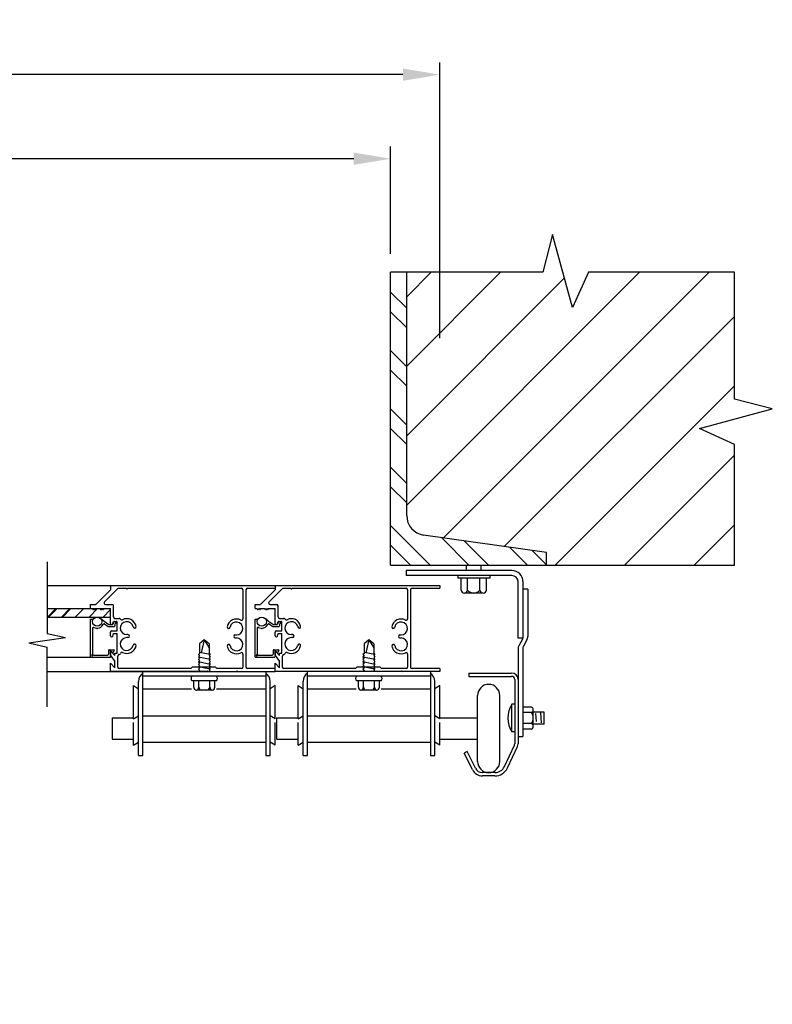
# Model space of a CAD drawing. Header units: inches. Extents: x 168.8 to 189.1, y 234.4 to 247.7.
# Tile 6 of 8: x 181.8 to 183.8, y 236.9 to 239.4. Entities that reach past the tile are written whole.
import ezdxf
from ezdxf import colors
from ezdxf.entities.mleader import LeaderData, LeaderLine
from ezdxf.math import Vec2, Vec3

# ---------------------------------------------------------------- set-up
doc = ezdxf.new("R2010")
doc.units = ezdxf.units.IN
doc.header["$LTSCALE"] = 0.25
doc.header["$MEASUREMENT"] = 0
doc.layers.add('521s', color=7, linetype='Continuous')
doc.layers.add('ANNOTATIONS', color=1, linetype='Continuous')
doc.styles.add('ARIAL', font='arial.ttf', dxfattribs={"height": 0.09375})
doc.dimstyles.new('STANDARD$0', dxfattribs={"dimtxt": 0.09375, "dimasz": 0.09375, "dimexe": 0.03125, "dimexo": 0.046875, "dimgap": 0.09, "dimtad": 0, "dimtih": 1, "dimtoh": 1, "dimdec": 4, "dimzin": 0, "dimdsep": 46, "dimtxsty": 'ARIAL', "dimcen": 0.09, "dimadec": 0, "dimazin": 0, "dimtfac": 1, "dimtdec": 4, "dimtofl": 0, "dimtmove": 0, "dimatfit": 1, "dimfxl": 1, "dimtolj": 1, "dimtzin": 0, "dimarcsym": 0})

# ---------------------------------------------------------------- blocks, each defined once
blk = doc.blocks.new('*X5')
at = {"color": 0}
for p, q in [((14.2676, 4.0465), (14.2265, 4.0875)), ((14.2676, 3.997), (14.2265, 4.038)), ((14.2676, 3.898), (14.2265, 3.939)), ((14.2676, 3.8485), (14.2265, 3.8895)), ((14.2676, 3.7495), (14.2265, 3.7905)), ((14.2676, 3.7), (14.2265, 3.741)), ((14.2676, 3.601), (14.2265, 3.6421)), ((14.2676, 3.5515), (14.2265, 3.5926)), ((14.327, 3.3931), (14.2265, 3.4936)), ((14.426, 3.3931), (14.3559, 3.4631)), ((14.2775, 3.3931), (14.2265, 3.4441)), ((14.4755, 3.3931), (14.4136, 3.455)), ((14.5745, 3.3931), (14.5289, 3.4386)), ((14.623, 3.3941), (14.5866, 3.4305))]:
    blk.add_line(p, q, dxfattribs=at)
blk = doc.blocks.new('*D7')
at = {"layer": 'ANNOTATIONS', "color": 0, "lineweight": -2, "transparency": 16777216}
for p, q in [((178.9984, 238.7912), (178.9984, 239.0646)), ((182.7797, 238.7912), (182.7797, 239.0646)), ((179.0922, 239.0333), (180.2737, 239.0333)), ((182.6859, 239.0333), (181.5044, 239.0333))]:
    blk.add_line(p, q, dxfattribs=at)
at = {"layer": 'ANNOTATIONS', "color": 0, "transparency": 16777216}
for points in [[(179.0922, 239.0489), (179.0922, 239.0177), (178.9984, 239.0333)], [(182.6859, 239.0489), (182.6859, 239.0177), (182.7797, 239.0333)]]:
    blk.add_solid(points, dxfattribs=at)
at = {"layer": 'defpoints', "color": 0, "transparency": 16777216}
for p in [(182.7797, 239.0333), (178.9984, 238.7443), (182.7797, 238.7443)]:
    blk.add_point(p, dxfattribs=at)
at = {"layer": 'ANNOTATIONS', "color": 0, "transparency": 16777216, "insert": (180.8891, 239.0333), "char_height": 0.09375, "attachment_point": 5, "style": 'ARIAL'}
blk.add_mtext('\\A1;FINISH OPENING', dxfattribs=at)
blk = doc.blocks.new('*D8')
at = {"layer": 'ANNOTATIONS', "color": 0, "lineweight": -2, "transparency": 16777216}
for p, q in [((178.8734, 238.5763), (178.8734, 239.2785)), ((182.9047, 238.5763), (182.9047, 239.2785)), ((178.9672, 239.2472), (180.3802, 239.2472)), ((182.8109, 239.2472), (181.398, 239.2472))]:
    blk.add_line(p, q, dxfattribs=at)
at = {"layer": 'ANNOTATIONS', "color": 0, "transparency": 16777216}
for points in [[(178.9672, 239.2629), (178.9672, 239.2316), (178.8734, 239.2472)], [(182.8109, 239.2629), (182.8109, 239.2316), (182.9047, 239.2472)]]:
    blk.add_solid(points, dxfattribs=at)
at = {"layer": 'defpoints', "color": 0, "transparency": 16777216}
for p in [(178.8734, 239.2472), (178.8734, 238.5294), (182.9047, 238.5294)]:
    blk.add_point(p, dxfattribs=at)
at = {"layer": 'ANNOTATIONS', "color": 0, "transparency": 16777216, "insert": (180.8891, 239.2472), "char_height": 0.09375, "attachment_point": 5, "style": 'ARIAL'}
blk.add_mtext('\\A1;DOOR WIDTH', dxfattribs=at)

msp = doc.modelspace()

# ---------------------------------------------------------------- hatches: boundary and pattern name
at = {"layer": '521s'}
h = msp.add_hatch(dxfattribs=at)
h.set_pattern_fill('ANSI31', color=256)
h.paths.add_polyline_path([(178.95742, 238.74431), (178.62694, 238.74431), (178.58607, 238.6551), (178.53579, 238.84052), (178.51093, 238.74431), (178.12343, 238.74431), (178.12343, 238.42175), (178.21964, 238.39689), (178.03423, 238.34661), (178.12343, 238.30574), (178.12343, 237.99919), (178.60195, 237.99919), (178.60195, 238.03143), (178.91443, 238.0757, 0.3735748), (178.95742, 238.1252)])
h.paths.add_polyline_path([(183.75089, 238.39689), (183.65468, 238.42175), (183.65468, 238.74431), (183.28319, 238.74431), (183.24232, 238.6551), (183.19204, 238.84052), (183.16718, 238.74431), (182.8207, 238.74431), (182.8207, 238.1252, 0.3735748), (182.86369, 238.0757), (183.17617, 238.03143), (183.17617, 237.99919), (183.65468, 237.99919), (183.65468, 238.30574), (183.56548, 238.34661)])

# ---------------------------------------------------------------- linework, layer by layer
at = {"layer": '521s', "color": 7}
for p, q in [((183.19204, 238.84052), (183.16718, 238.74431)), ((183.24232, 238.6551), (183.19204, 238.84052)), ((182.77968, 237.99919), (182.77968, 238.74431)), ((183.16718, 238.74431), (182.77968, 238.74431)), ((182.8207, 238.1252), (182.8207, 238.74431)), ((183.28319, 238.74431), (183.24232, 238.6551)), ((183.65468, 238.74431), (183.28319, 238.74431)), ((183.65468, 238.42175), (183.65468, 238.74431)), ((183.75089, 238.39689), (183.65468, 238.42175)), ((183.56548, 238.34661), (183.75089, 238.39689)), ((183.65468, 238.30574), (183.56548, 238.34661)), ((183.65468, 237.99919), (183.65468, 238.30574)), ((183.17617, 238.03143), (182.86369, 238.0757)), ((183.17617, 237.99919), (183.17617, 238.03143)), ((181.90589, 238.00778), (181.90589, 237.82538)), ((182.77968, 237.99919), (183.65468, 237.99919)), ((183.08831, 237.98515), (182.81943, 237.98515)), ((182.81943, 237.98515), (182.81943, 237.97278)), ((182.97256, 237.98515), (182.97256, 237.99919)), ((183.01006, 237.98515), (183.01006, 237.99919)), ((183.08831, 237.97278), (182.81943, 237.97278)), ((182.95037, 237.97278), (182.95037, 237.96615)), ((183.03224, 237.96615), (182.95037, 237.96615)), ((182.95912, 237.93553), (182.95912, 237.96615)), ((182.97568, 237.93553), (182.97568, 237.96615)), ((183.00693, 237.93553), (183.00693, 237.96615)), ((183.02349, 237.93553), (183.02349, 237.96615)), ((183.03224, 237.97278), (183.03224, 237.96615)), ((183.10393, 237.81328), (183.10393, 237.95715)), ((183.11631, 237.95715), (183.11631, 237.81406)), ((181.90589, 237.94778), (182.48588, 237.94778)), ((182.06709, 237.93616), (182.03131, 237.90038)), ((182.08514, 237.93919), (182.05164, 237.90569)), ((182.06709, 237.94779), (182.90468, 237.94779)), ((182.06709, 237.94779), (182.06709, 237.93616)), ((182.08779, 237.94029), (182.10659, 237.94029)), ((182.10659, 237.94029), (182.10847, 237.93841)), ((182.10847, 237.93841), (182.11034, 237.94029)), ((182.11034, 237.94029), (182.40037, 237.94029)), ((182.40412, 237.93654), (182.40412, 237.86261)), ((182.41163, 237.93654), (182.41163, 237.73964)), ((182.41538, 237.94029), (182.48588, 237.94029)), ((182.48588, 237.93616), (182.4501, 237.90038)), ((182.50394, 237.93919), (182.47044, 237.90569)), ((182.48588, 237.94779), (182.48588, 237.93616)), ((182.50659, 237.94029), (182.52539, 237.94029)), ((182.52539, 237.94029), (182.52726, 237.93841)), ((182.52726, 237.93841), (182.52914, 237.94029)), ((182.52914, 237.94029), (182.81917, 237.94029)), ((182.82292, 237.93654), (182.82292, 237.86261)), ((182.83042, 237.93654), (182.83042, 237.73964)), ((182.83417, 237.94029), (182.90468, 237.94029)), ((182.90468, 237.94779), (182.90468, 237.94029)), ((183.12868, 237.93809), (183.11631, 237.93809)), ((183.12868, 237.93809), (183.12868, 237.81723)), ((183.01521, 237.92803), (182.9674, 237.92803)), ((181.90589, 237.88866), (182.06709, 237.88866)), ((181.90661, 237.86716), (181.92811, 237.88866)), ((181.90949, 237.86716), (181.93099, 237.88866)), ((181.94197, 237.86716), (181.96347, 237.88866)), ((181.94485, 237.86716), (181.96635, 237.88866)), ((181.97732, 237.86716), (181.99882, 237.88866)), ((182.01268, 237.86716), (182.03418, 237.88866)), ((182.01633, 237.88866), (182.01633, 237.89928)), ((182.01633, 237.89928), (182.02865, 237.89928)), ((182.02139, 237.88866), (182.02239, 237.88652)), ((182.02452, 237.88866), (182.02352, 237.88652)), ((182.02452, 237.88866), (182.02552, 237.88652)), ((182.02764, 237.88866), (182.02665, 237.88652)), ((182.02764, 237.88866), (182.02864, 237.88652)), ((182.03077, 237.88866), (182.02977, 237.88652)), ((182.0409, 237.88866), (182.04189, 237.88652)), ((182.04402, 237.88866), (182.04303, 237.88652)), ((182.04402, 237.88866), (182.04502, 237.88652)), ((182.04715, 237.88866), (182.04615, 237.88652)), ((182.04715, 237.88866), (182.04814, 237.88652)), ((182.04803, 237.86716), (182.06709, 237.88621)), ((182.05027, 237.88866), (182.04928, 237.88652)), ((182.05429, 237.89928), (182.07084, 237.89928)), ((182.06709, 237.85069), (182.06709, 237.88866)), ((182.07459, 237.8674), (182.07459, 237.89553)), ((182.43513, 237.88866), (182.43513, 237.89928)), ((182.43513, 237.89928), (182.44745, 237.89928)), ((182.43513, 237.88866), (182.44019, 237.88866)), ((182.44019, 237.88866), (182.44119, 237.88652)), ((182.44332, 237.88866), (182.44232, 237.88652)), ((182.44332, 237.88866), (182.44431, 237.88652)), ((182.44644, 237.88866), (182.44545, 237.88652)), ((182.44644, 237.88866), (182.44744, 237.88652)), ((182.44957, 237.88866), (182.44857, 237.88652)), ((182.44957, 237.88866), (182.45969, 237.88866)), ((182.45969, 237.88866), (182.46069, 237.88652)), ((182.46282, 237.88866), (182.46182, 237.88652)), ((182.46282, 237.88866), (182.46382, 237.88652)), ((182.46594, 237.88866), (182.46495, 237.88652)), ((182.46594, 237.88866), (182.46694, 237.88652)), ((182.46907, 237.88866), (182.46807, 237.88652)), ((182.46907, 237.88866), (182.48588, 237.88866)), ((182.47309, 237.89928), (182.48963, 237.89928)), ((182.48588, 237.85069), (182.48588, 237.88866)), ((182.49339, 237.8674), (182.49339, 237.89553)), ((181.90589, 237.86716), (182.06709, 237.86716)), ((182.01633, 237.76541), (182.01633, 237.86153)), ((182.01633, 237.86153), (182.02103, 237.86153)), ((182.04602, 237.86117), (182.05063, 237.85655)), ((182.05063, 237.85655), (182.0628, 237.84803)), ((182.07294, 237.85), (182.07459, 237.85615)), ((182.07496, 237.8543), (182.07328, 237.84803)), ((182.07459, 237.85615), (182.08434, 237.85615)), ((182.07737, 237.85616), (182.08158, 237.85616)), ((182.07834, 237.86365), (182.089, 237.86365)), ((182.08434, 237.8324), (182.08434, 237.85615)), ((182.43513, 237.76541), (182.43513, 237.86153)), ((182.43513, 237.86153), (182.43983, 237.86153)), ((182.46481, 237.86117), (182.46943, 237.85655)), ((182.46943, 237.85655), (182.48159, 237.84803)), ((182.49174, 237.85), (182.49339, 237.85615)), ((182.49376, 237.8543), (182.49208, 237.84803)), ((182.49339, 237.85615), (182.50314, 237.85615)), ((182.49617, 237.85616), (182.50038, 237.85616)), ((182.49714, 237.86365), (182.5078, 237.86365)), ((182.50314, 237.8324), (182.50314, 237.85615)), ((182.02133, 237.83852), (182.02133, 237.77291)), ((182.05203, 237.84947), (182.06122, 237.84303)), ((182.06122, 237.84303), (182.07712, 237.84303)), ((182.0628, 237.84803), (182.07328, 237.84803)), ((182.06975, 237.84803), (182.07037, 237.84803)), ((182.07084, 237.8324), (182.08434, 237.8324)), ((182.07929, 237.85116), (182.07712, 237.84303)), ((182.08158, 237.85116), (182.07929, 237.85116)), ((182.44013, 237.83852), (182.44013, 237.77291)), ((182.47083, 237.84947), (182.48002, 237.84303)), ((182.48002, 237.84303), (182.49591, 237.84303)), ((182.48159, 237.84803), (182.49208, 237.84803)), ((182.48855, 237.84803), (182.48916, 237.84803)), ((182.48963, 237.8324), (182.50314, 237.8324)), ((182.49809, 237.85116), (182.49591, 237.84303)), ((182.50038, 237.85116), (182.49809, 237.85116)), ((181.8596, 237.80159), (181.95217, 237.81468)), ((181.90589, 237.82538), (181.95217, 237.81468)), ((182.06709, 237.81944), (182.06709, 237.82865)), ((182.06975, 237.81677), (182.07037, 237.81677)), ((182.07294, 237.81875), (182.07459, 237.8249)), ((182.07459, 237.8249), (182.08434, 237.8249)), ((182.08434, 237.77514), (182.08434, 237.8249)), ((182.11151, 237.8224), (182.10847, 237.8224)), ((182.11151, 237.8149), (182.10847, 237.8149)), ((182.30576, 237.80928), (182.29357, 237.79928)), ((182.30576, 237.80928), (182.29768, 237.77644)), ((182.30576, 237.80928), (182.31795, 237.78853)), ((182.31795, 237.79928), (182.30576, 237.80928)), ((182.38445, 237.82152), (182.3875, 237.82152)), ((182.38445, 237.81402), (182.3875, 237.81402)), ((182.48588, 237.81944), (182.48588, 237.82865)), ((182.48855, 237.81677), (182.48916, 237.81677)), ((182.49174, 237.81875), (182.49339, 237.8249)), ((182.49339, 237.8249), (182.50314, 237.8249)), ((182.50314, 237.77514), (182.50314, 237.8249)), ((182.53031, 237.8224), (182.52726, 237.8224)), ((182.53031, 237.8149), (182.52726, 237.8149)), ((182.72456, 237.80928), (182.71237, 237.79928)), ((182.72456, 237.80928), (182.71648, 237.77644)), ((182.72456, 237.80928), (182.73674, 237.78853)), ((182.73674, 237.79928), (182.72456, 237.80928)), ((182.80325, 237.82152), (182.8063, 237.82152)), ((182.80325, 237.81402), (182.8063, 237.81402)), ((183.11631, 237.81328), (183.10393, 237.81328)), ((183.11584, 237.81225), (183.10593, 237.79422)), ((183.12669, 237.80946), (183.11677, 237.79144)), ((181.8596, 237.80159), (181.90589, 237.79089)), ((181.90589, 237.63867), (181.90589, 237.79089)), ((182.06208, 237.78153), (182.06208, 237.77291)), ((182.06458, 237.78403), (182.07533, 237.78403)), ((182.06708, 237.78078), (182.06708, 237.76666)), ((182.07834, 237.76952), (182.06709, 237.78077)), ((182.06709, 237.76902), (182.06709, 237.78077)), ((182.06833, 237.77903), (182.06936, 237.77903)), ((182.07641, 237.78216), (182.07288, 237.77603)), ((182.29357, 237.79928), (182.29357, 237.77416)), ((182.31795, 237.79928), (182.31795, 237.77539)), ((182.48088, 237.78153), (182.48088, 237.77291)), ((182.48338, 237.78403), (182.49413, 237.78403)), ((182.48588, 237.78078), (182.48588, 237.76666)), ((182.49714, 237.76952), (182.48588, 237.78077)), ((182.48588, 237.76902), (182.48588, 237.78077)), ((182.48713, 237.77903), (182.48816, 237.77903)), ((182.49521, 237.78216), (182.49167, 237.77603)), ((182.71237, 237.79928), (182.71237, 237.77416)), ((182.73674, 237.79928), (182.73674, 237.77539)), ((183.10393, 237.78645), (183.10393, 237.54457)), ((183.11631, 237.78963), (183.11631, 237.56309)), ((181.90589, 237.76541), (182.06709, 237.76541)), ((182.02383, 237.77041), (182.05958, 237.77041)), ((182.06709, 237.76902), (182.07834, 237.75389)), ((182.07024, 237.77867), (182.07288, 237.77603)), ((182.07834, 237.77514), (182.08434, 237.77514)), ((182.07834, 237.76952), (182.07834, 237.77514)), ((182.07834, 237.73826), (182.07834, 237.75389)), ((182.08584, 237.73964), (182.08584, 237.76767)), ((182.29357, 237.77416), (182.29057, 237.77165)), ((182.29057, 237.77165), (182.29357, 237.76791)), ((182.29357, 237.76791), (182.29057, 237.7654)), ((182.32095, 237.75915), (182.29057, 237.7654)), ((182.29057, 237.7654), (182.29357, 237.76166)), ((182.29357, 237.76166), (182.29057, 237.75915)), ((182.29057, 237.75915), (182.29357, 237.75541)), ((182.29357, 237.75541), (182.29057, 237.7529)), ((182.32095, 237.77165), (182.29357, 237.77728)), ((182.31795, 237.77539), (182.32095, 237.77165)), ((182.32095, 237.77165), (182.31795, 237.76914)), ((182.31795, 237.76914), (182.32095, 237.7654)), ((182.32095, 237.7654), (182.31795, 237.76289)), ((182.31795, 237.76289), (182.32095, 237.75915)), ((182.32095, 237.75915), (182.31795, 237.75664)), ((182.31795, 237.75664), (182.32095, 237.7529)), ((182.40412, 237.77294), (182.40412, 237.73964)), ((182.43513, 237.76541), (182.48463, 237.76541)), ((182.44263, 237.77041), (182.47838, 237.77041)), ((182.48588, 237.76902), (182.49714, 237.75389)), ((182.48904, 237.77867), (182.49167, 237.77603)), ((182.49714, 237.77514), (182.50314, 237.77514)), ((182.49714, 237.76952), (182.49714, 237.77514)), ((182.49714, 237.73826), (182.49714, 237.75389)), ((182.50464, 237.73964), (182.50464, 237.76767)), ((182.71237, 237.77416), (182.70937, 237.77165)), ((182.70937, 237.77165), (182.71237, 237.76791)), ((182.71237, 237.76791), (182.70937, 237.7654)), ((182.73974, 237.75915), (182.70937, 237.7654)), ((182.70937, 237.7654), (182.71237, 237.76166)), ((182.71237, 237.76166), (182.70937, 237.75915)), ((182.70937, 237.75915), (182.71237, 237.75541)), ((182.71237, 237.75541), (182.70937, 237.7529)), ((182.73974, 237.77165), (182.71237, 237.77728)), ((182.73674, 237.77539), (182.73974, 237.77165)), ((182.73974, 237.77165), (182.73674, 237.76914)), ((182.73674, 237.76914), (182.73974, 237.7654)), ((182.73974, 237.7654), (182.73674, 237.76289)), ((182.73674, 237.76289), (182.73974, 237.75915)), ((182.73974, 237.75915), (182.73674, 237.75664)), ((182.73674, 237.75664), (182.73974, 237.7529)), ((182.82292, 237.77294), (182.82292, 237.73964)), ((182.06709, 237.72839), (182.06709, 237.74952)), ((182.06709, 237.74952), (182.07834, 237.73826)), ((182.27148, 237.73589), (182.08959, 237.73589)), ((182.27524, 237.73964), (182.27148, 237.73589)), ((182.33399, 237.73964), (182.27524, 237.73964)), ((182.32095, 237.74665), (182.29057, 237.7529)), ((182.29057, 237.7529), (182.29357, 237.74916)), ((182.29357, 237.74916), (182.29057, 237.74665)), ((182.29057, 237.74665), (182.29357, 237.74291)), ((182.29357, 237.74291), (182.29057, 237.7404)), ((182.32095, 237.73415), (182.29057, 237.7404)), ((182.29057, 237.7404), (182.29357, 237.73666)), ((182.29357, 237.73666), (182.29057, 237.73415)), ((182.29057, 237.73415), (182.29357, 237.73041)), ((182.29357, 237.73041), (182.29118, 237.72841)), ((182.31213, 237.72841), (182.31401, 237.73028)), ((182.31401, 237.73028), (182.31588, 237.72841)), ((182.32095, 237.7529), (182.31795, 237.75039)), ((182.31795, 237.75039), (182.32095, 237.74665)), ((182.32095, 237.74665), (182.31795, 237.74414)), ((182.31795, 237.74414), (182.32095, 237.7404)), ((182.32095, 237.7404), (182.31795, 237.73789)), ((182.31795, 237.73789), (182.32095, 237.73415)), ((182.32095, 237.73415), (182.31795, 237.73164)), ((182.31795, 237.73164), (182.32054, 237.72841)), ((182.33399, 237.73964), (182.33774, 237.73589)), ((182.40037, 237.73589), (182.33774, 237.73589)), ((182.38717, 237.72839), (182.38904, 237.73026)), ((182.38904, 237.73026), (182.39092, 237.72839)), ((182.48588, 237.73589), (182.41538, 237.73589)), ((182.48588, 237.72839), (182.48588, 237.74952)), ((182.48588, 237.74952), (182.49714, 237.73826)), ((182.69028, 237.73589), (182.50839, 237.73589)), ((182.69403, 237.73964), (182.69028, 237.73589)), ((182.75279, 237.73964), (182.69403, 237.73964)), ((182.73974, 237.74665), (182.70937, 237.7529)), ((182.70937, 237.7529), (182.71237, 237.74916)), ((182.71237, 237.74916), (182.70937, 237.74665)), ((182.70937, 237.74665), (182.71237, 237.74291)), ((182.71237, 237.74291), (182.70937, 237.7404)), ((182.73974, 237.73415), (182.70937, 237.7404)), ((182.70937, 237.7404), (182.71237, 237.73666)), ((182.71237, 237.73666), (182.70937, 237.73415)), ((182.70937, 237.73415), (182.71237, 237.73041)), ((182.71237, 237.73041), (182.70997, 237.72841)), ((182.73093, 237.72841), (182.73281, 237.73028)), ((182.73281, 237.73028), (182.73468, 237.72841)), ((182.73974, 237.7529), (182.73674, 237.75039)), ((182.73674, 237.75039), (182.73974, 237.74665)), ((182.73974, 237.74665), (182.73674, 237.74414)), ((182.73674, 237.74414), (182.73974, 237.7404)), ((182.73974, 237.7404), (182.73674, 237.73789)), ((182.73674, 237.73789), (182.73974, 237.73415)), ((182.73974, 237.73415), (182.73674, 237.73164)), ((182.73674, 237.73164), (182.73934, 237.72841)), ((182.75279, 237.73964), (182.75654, 237.73589)), ((182.81917, 237.73589), (182.75654, 237.73589)), ((182.80597, 237.72839), (182.80784, 237.73026)), ((182.80784, 237.73026), (182.80972, 237.72839)), ((182.90468, 237.73589), (182.83417, 237.73589)), ((182.90468, 237.73589), (182.90468, 237.72839)), ((181.90589, 237.72841), (182.48588, 237.72841)), ((182.31211, 237.72839), (182.06709, 237.72839)), ((182.14951, 237.51472), (182.14951, 237.72841)), ((182.46201, 237.71703), (182.14951, 237.71703)), ((182.33666, 237.70459), (182.27485, 237.70459)), ((182.27888, 237.68866), (182.27888, 237.70459)), ((182.2917, 237.68866), (182.2917, 237.70459)), ((182.31982, 237.68866), (182.31982, 237.70459)), ((182.33263, 237.68866), (182.33263, 237.70459)), ((182.46201, 237.72841), (182.46201, 237.51472)), ((182.73091, 237.72839), (182.48588, 237.72839)), ((182.56831, 237.51472), (182.56831, 237.72841)), ((182.88081, 237.71703), (182.56831, 237.71703)), ((182.75546, 237.70459), (182.69365, 237.70459)), ((182.69768, 237.68866), (182.69768, 237.70459)), ((182.71049, 237.68866), (182.71049, 237.70459)), ((182.90468, 237.72839), (182.73466, 237.72839)), ((182.73862, 237.68866), (182.73862, 237.70459)), ((182.75143, 237.68866), (182.75143, 237.70459)), ((182.88081, 237.72841), (182.88081, 237.51472)), ((182.97893, 237.72459), (183.08768, 237.72459)), ((182.97893, 237.72459), (182.97893, 237.71609)), ((182.97893, 237.71609), (183.08768, 237.71609)), ((183.09543, 237.70834), (183.09543, 237.54457)), ((182.12563, 237.60772), (182.12563, 237.69284)), ((182.12563, 237.69284), (182.13813, 237.68466)), ((182.13813, 237.51472), (182.13813, 237.70341)), ((182.1495, 237.68465), (182.27326, 237.68465)), ((182.32513, 237.68116), (182.28638, 237.68116)), ((182.33688, 237.68466), (182.46201, 237.68466)), ((182.47338, 237.51472), (182.47338, 237.70341)), ((182.48588, 237.69284), (182.47338, 237.68466)), ((182.48588, 237.60772), (182.48588, 237.69284)), ((182.54443, 237.60772), (182.54443, 237.69284)), ((182.54443, 237.69284), (182.55693, 237.68466)), ((182.55693, 237.51472), (182.55693, 237.70341)), ((182.56831, 237.68466), (182.69207, 237.68466)), ((182.74393, 237.68116), (182.70518, 237.68116)), ((182.75568, 237.68466), (182.88081, 237.68466)), ((182.89218, 237.51472), (182.89218, 237.70341)), ((182.90468, 237.69284), (182.89218, 237.68466)), ((182.90468, 237.60772), (182.90468, 237.69284)), ((183.00078, 237.49984), (183.00078, 237.66722)), ((183.05778, 237.49984), (183.05778, 237.66722)), ((183.08823, 237.57472), (183.08823, 237.64522)), ((183.09543, 237.64522), (183.08823, 237.64522)), ((183.13831, 237.63812), (183.11631, 237.63812)), ((183.14271, 237.58889), (183.14271, 237.63104)), ((182.07099, 237.61088), (182.07099, 237.55619)), ((182.07099, 237.61088), (182.12563, 237.61088)), ((182.12563, 237.60772), (182.13813, 237.61591)), ((182.14951, 237.61591), (182.46201, 237.61591)), ((182.48588, 237.60772), (182.47338, 237.61591)), ((182.48979, 237.61088), (182.48979, 237.55619)), ((182.48979, 237.61088), (182.54443, 237.61088)), ((182.54443, 237.60772), (182.55693, 237.61591)), ((182.56831, 237.61591), (182.88081, 237.61591)), ((182.90468, 237.60772), (182.89218, 237.61591)), ((182.90468, 237.61088), (183.00078, 237.61088)), ((183.13831, 237.62397), (183.11631, 237.62397)), ((183.17043, 237.62532), (183.14271, 237.62532)), ((183.1509, 237.60103), (183.14909, 237.62161)), ((183.1638, 237.5982), (183.1616, 237.62335)), ((183.17043, 237.59462), (183.17043, 237.62532)), ((182.12563, 237.54097), (182.12563, 237.59844)), ((182.48588, 237.54097), (182.48588, 237.59844)), ((182.54443, 237.54097), (182.54443, 237.59844)), ((182.90468, 237.54097), (182.90468, 237.59844)), ((183.13831, 237.59597), (183.11631, 237.59597)), ((183.13831, 237.58182), (183.11631, 237.58182)), ((183.17043, 237.59462), (183.14271, 237.59462)), ((182.07099, 237.55619), (182.12563, 237.55619)), ((182.48979, 237.55619), (182.54443, 237.55619)), ((182.90468, 237.55619), (183.00078, 237.55619)), ((183.09543, 237.57472), (183.08823, 237.57472)), ((183.10393, 237.56309), (183.11631, 237.56309)), ((182.12563, 237.54097), (182.13813, 237.54916)), ((182.14951, 237.54916), (182.46201, 237.54916)), ((182.48588, 237.54097), (182.47338, 237.54916)), ((182.54443, 237.54097), (182.55693, 237.54916)), ((182.56831, 237.54916), (182.88081, 237.54916)), ((182.90468, 237.54097), (182.89218, 237.54916)), ((183.06926, 237.48672), (183.09471, 237.5413)), ((183.07696, 237.48312), (183.10241, 237.5377)), ((182.13813, 237.51472), (182.14951, 237.51472)), ((182.46201, 237.51472), (182.47338, 237.51472)), ((182.55693, 237.51472), (182.56831, 237.51472)), ((182.88081, 237.51472), (182.89218, 237.51472)), ((182.97482, 237.52472), (182.96718, 237.52099)), ((182.9877, 237.47892), (182.96718, 237.52099)), ((182.99534, 237.48265), (182.97482, 237.52472)), ((183.04512, 237.47134), (183.01343, 237.47134)), ((183.04512, 237.46284), (183.01343, 237.46284))]:
    msp.add_line(p, q, dxfattribs=at)
for centre in [(182.03308, 237.85541), (182.45188, 237.85541)]:
    msp.add_circle(centre, 0.01175, dxfattribs=at)
for centre, radius, start, end in [((182.8707, 238.1252), 0.05, 180, 261.93769), ((183.08831, 237.95715), 0.028, 0, 90), ((183.08831, 237.95715), 0.01562, 0, 90), ((182.08779, 237.93654), 0.00375, 90, 135), ((182.40037, 237.93654), 0.00375, 0, 90), ((182.41538, 237.93654), 0.00375, 90, 180), ((182.50659, 237.93654), 0.00375, 90, 135), ((182.81917, 237.93654), 0.00375, 0, 90), ((182.83417, 237.93654), 0.00375, 90, 180), ((182.9674, 237.93635), 0.00832, 185.66822, 354.33178), ((182.99131, 237.94805), 0.02003, 218.71799, 321.28201), ((183.01521, 237.93635), 0.00832, 185.66822, 354.33178), ((182.05429, 237.90303), 0.00375, 135, 270), ((182.47309, 237.90303), 0.00375, 135, 270), ((182.02296, 237.88678), 0.000625, 204.96835, 335.03165), ((182.02608, 237.88678), 0.000625, 204.96835, 335.03165), ((182.02921, 237.88678), 0.000625, 204.96835, 335.03165), ((182.02865, 237.90303), 0.00375, 270, 315), ((182.04246, 237.88678), 0.000625, 204.96835, 335.03165), ((182.04558, 237.88678), 0.000625, 204.96835, 335.03165), ((182.04871, 237.88678), 0.000625, 204.96835, 335.03165), ((182.07084, 237.89553), 0.00375, 0, 90), ((182.44175, 237.88678), 0.000625, 204.96835, 335.03165), ((182.44488, 237.88678), 0.000625, 204.96835, 335.03165), ((182.448, 237.88678), 0.000625, 204.96835, 335.03165), ((182.44745, 237.90303), 0.00375, 270, 315), ((182.46126, 237.88678), 0.000625, 204.96835, 335.03165), ((182.46438, 237.88678), 0.000625, 204.96835, 335.03165), ((182.46751, 237.88678), 0.000625, 204.96835, 335.03165), ((182.48963, 237.89553), 0.00375, 0, 90), ((182.02103, 237.86028), 0.00125, 337.97569, 90), ((182.04513, 237.86028), 0.00125, 45, 201.43306), ((182.07834, 237.8674), 0.00375, 180, 270), ((182.07737, 237.85366), 0.0025, 90, 165), ((182.08158, 237.85366), 0.0025, 270, 90), ((182.089, 237.8599), 0.00375, 28.53269, 90), ((182.10847, 237.8389), 0.0165, 10.66466, 270), ((182.09559, 237.86349), 0.00375, 208.53269, 297.64319), ((182.10847, 237.8389), 0.024, 10.66466, 117.64319), ((182.3875, 237.83803), 0.024, 62.35681, 169.33534), ((182.3875, 237.83803), 0.0165, 270, 169.33534), ((182.40037, 237.86261), 0.00375, 242.35681, 0), ((182.43983, 237.86028), 0.00125, 337.97569, 90), ((182.46393, 237.86028), 0.00125, 45, 201.43306), ((182.49714, 237.8674), 0.00375, 180, 270), ((182.49617, 237.85366), 0.0025, 90, 165), ((182.50038, 237.85366), 0.0025, 270, 90), ((182.5078, 237.8599), 0.00375, 28.53269, 90), ((182.52726, 237.8389), 0.0165, 10.66466, 270), ((182.51439, 237.86349), 0.00375, 208.53269, 297.64319), ((182.52726, 237.8389), 0.024, 10.66466, 117.64319), ((182.8063, 237.83803), 0.024, 62.35681, 169.33534), ((182.8063, 237.83803), 0.0165, 270, 169.33534), ((182.81917, 237.86261), 0.00375, 242.35681, 0), ((182.02383, 237.83852), 0.0025, 61.28066, 180), ((182.03308, 237.85541), 0.01675, 241.28066, 265.7232), ((182.03308, 237.83866), 0.00125, 177.8616, 2.1384), ((182.03308, 237.85541), 0.01675, 274.2768, 335.48529), ((182.0506, 237.84742), 0.0025, 55, 155.48529), ((182.06975, 237.85069), 0.00266, 180, 270), ((182.07084, 237.82865), 0.00375, 90, 180), ((182.07037, 237.85069), 0.00266, 270, 345), ((182.12837, 237.84265), 0.00375, 190.66466, 10.66466), ((182.3676, 237.84177), 0.00375, 169.33534, 349.33534), ((182.44263, 237.83852), 0.0025, 61.28066, 180), ((182.45188, 237.85541), 0.01675, 241.28066, 265.7232), ((182.45188, 237.83866), 0.00125, 177.8616, 2.1384), ((182.45188, 237.85541), 0.01675, 274.2768, 335.48529), ((182.46939, 237.84742), 0.0025, 55, 155.48529), ((182.48855, 237.85069), 0.00266, 180, 270), ((182.48963, 237.82865), 0.00375, 90, 180), ((182.48916, 237.85069), 0.00266, 270, 345), ((182.54717, 237.84265), 0.00375, 190.66466, 10.66466), ((182.78639, 237.84177), 0.00375, 169.33534, 349.33534), ((182.06975, 237.81944), 0.00266, 180, 270), ((182.07037, 237.81944), 0.00266, 270, 345), ((182.10847, 237.7984), 0.0165, 90, 349.33534), ((182.11151, 237.81865), 0.00375, 270, 90), ((182.3875, 237.79752), 0.0165, 190.66466, 90), ((182.38445, 237.81777), 0.00375, 90, 270), ((182.48855, 237.81944), 0.00266, 180, 270), ((182.48916, 237.81944), 0.00266, 270, 345), ((182.52726, 237.7984), 0.0165, 90, 349.33534), ((182.53031, 237.81865), 0.00375, 270, 90), ((182.8063, 237.79752), 0.0165, 190.66466, 90), ((182.80325, 237.81777), 0.00375, 90, 270), ((183.11256, 237.81406), 0.00375, 331.18921, 0), ((183.11256, 237.81723), 0.01613, 331.18921, 0), ((182.06458, 237.78153), 0.0025, 90, 180), ((182.06833, 237.77778), 0.00125, 90, 180), ((182.06936, 237.77778), 0.00125, 45, 90), ((182.07533, 237.78278), 0.00125, 330, 90), ((182.10847, 237.7984), 0.024, 243.81197, 349.33534), ((182.12837, 237.79465), 0.00375, 349.33534, 169.33534), ((182.3676, 237.79377), 0.00375, 10.66466, 190.66466), ((182.3875, 237.79752), 0.024, 190.66466, 297.64319), ((182.48338, 237.78153), 0.0025, 90, 180), ((182.48713, 237.77778), 0.00125, 90, 180), ((182.48816, 237.77778), 0.00125, 45, 90), ((182.49413, 237.78278), 0.00125, 330, 90), ((182.52726, 237.7984), 0.024, 243.81197, 349.33534), ((182.54717, 237.79465), 0.00375, 349.33534, 169.33534), ((182.78639, 237.79377), 0.00375, 10.66466, 190.66466), ((182.8063, 237.79752), 0.024, 190.66466, 297.64319), ((183.12006, 237.78645), 0.01613, 151.18921, 180), ((183.12006, 237.78963), 0.00375, 151.18921, 180), ((182.02045, 237.76952), 0.00125, 113.86903, 336.13097), ((182.01883, 237.77291), 0.0025, 296.36724, 0), ((182.02383, 237.76791), 0.0025, 90, 153.63276), ((182.05958, 237.77291), 0.0025, 270, 0), ((182.06583, 237.76666), 0.00125, 270, 0), ((182.08959, 237.76767), 0.00375, 95.2595, 180), ((182.0889, 237.77514), 0.00375, 275.2595, 347.27938), ((182.09622, 237.77349), 0.00375, 63.81197, 167.27938), ((182.40037, 237.77294), 0.00375, 0, 117.64319), ((182.43924, 237.76952), 0.00125, 113.86903, 336.13097), ((182.43763, 237.77291), 0.0025, 296.36724, 0), ((182.44263, 237.76791), 0.0025, 90, 153.63276), ((182.47838, 237.77291), 0.0025, 270, 0), ((182.48463, 237.76666), 0.00125, 270, 0), ((182.50839, 237.76767), 0.00375, 95.2595, 180), ((182.5077, 237.77514), 0.00375, 275.2595, 347.27938), ((182.51502, 237.77349), 0.00375, 63.81197, 167.27938), ((182.81917, 237.77294), 0.00375, 0, 117.64319), ((182.08959, 237.73964), 0.00375, 180, 270), ((182.40037, 237.73964), 0.00375, 270, 0), ((182.41538, 237.73964), 0.00375, 180, 270), ((182.50839, 237.73964), 0.00375, 180, 270), ((182.81917, 237.73964), 0.00375, 270, 0), ((182.83417, 237.73964), 0.00375, 180, 270), ((182.16313, 237.70341), 0.025, 123.02466, 180), ((182.27988, 237.71081), 0.00799, 128.93592, 231.06408), ((182.33164, 237.71081), 0.00799, 308.93592, 51.06408), ((182.44838, 237.70341), 0.025, 0, 56.97534), ((182.58193, 237.70341), 0.025, 123.02466, 180), ((182.69868, 237.71081), 0.00799, 128.93592, 231.06408), ((182.75044, 237.71081), 0.00799, 308.93592, 51.06408), ((182.86718, 237.70341), 0.025, 0, 56.97534), ((183.08768, 237.70834), 0.01625, 0, 90), ((183.08768, 237.70834), 0.00775, 0, 90), ((182.28638, 237.68866), 0.0075, 180, 270), ((182.2842, 237.68866), 0.0075, 278.38554, 0), ((182.2992, 237.68866), 0.0075, 180, 270), ((182.31232, 237.68866), 0.0075, 270, 0), ((182.32732, 237.68866), 0.0075, 180, 261.61446), ((182.32513, 237.68866), 0.0075, 270, 0), ((182.70518, 237.68866), 0.0075, 180, 270), ((182.70299, 237.68866), 0.0075, 278.38554, 0), ((182.71799, 237.68866), 0.0075, 180, 270), ((182.73112, 237.68866), 0.0075, 270, 0), ((182.74612, 237.68866), 0.0075, 180, 261.61446), ((182.74393, 237.68866), 0.0075, 270, 0), ((183.02928, 237.66722), 0.0285, 0, 180), ((183.1434, 237.60997), 0.06547, 147.42342, 212.57658), ((183.13482, 237.63104), 0.00789, 296.24437, 63.75563), ((183.11823, 237.60997), 0.02447, 325.10562, 34.89438), ((183.13482, 237.58889), 0.00789, 296.24437, 63.75563), ((183.08768, 237.54457), 0.00775, 335, 0), ((183.08768, 237.54457), 0.01625, 335, 0), ((183.01343, 237.49147), 0.02863, 206, 270), ((183.01343, 237.49147), 0.02013, 206, 270), ((183.02928, 237.49984), 0.0285, 180, 0), ((183.04512, 237.49797), 0.02662, 270, 335), ((183.04512, 237.49797), 0.03513, 270, 335)]:
    msp.add_arc(centre, radius, start, end, dxfattribs=at)

# ---------------------------------------------------------------- block references
msp.add_blockref('*X5', (168.55314, 234.60612), dxfattribs=at)

# ---------------------------------------------------------------- dimensions: what is measured, and where the dimension line sits
at = {"layer": 'ANNOTATIONS'}
for base, p1, p2, text, picture, middle in [((178.87343, 239.24725), (182.90468, 238.52938), (178.87343, 238.52938), 'DOOR WIDTH', '*D8', (180.88906, 239.24725)), ((182.77968, 239.03331), (178.99843, 238.74431), (182.77968, 238.74431), 'FINISH OPENING', '*D7', (180.88906, 239.03331))]:
    dim = msp.add_linear_dim(base=base, p1=p1, p2=p2, text=text, dimstyle='STANDARD$0', dxfattribs=at)
    dim.commit()
    dim.dimension.update_dxf_attribs({"geometry": picture, "text_midpoint": middle})

# ---------------------------------------------------------------- leaders
ml = msp.add_multileader_mtext('Standard', dxfattribs=at)
ml.set_content('CENTER \\PSTILE', color=256, style='ARIAL')
ml.set_leader_properties()
ml.build(insert=Vec2(0, 0))
ml.multileader.update_dxf_attribs({"dogleg_length": 0.36, "arrow_head_size": 0.09375})
ctx = ml.context
ctx.base_point, ctx.char_height, ctx.arrow_head_size, ctx.landing_gap_size, ctx.plane_origin = Vec3(180.6866, 237.11367), 0.09375, 0.09375, 0.09, Vec3(178.29183, 236.60187)
notes = []
notes.append((ctx, [(0, (1, 1, 0), (180.58864, 237.11367), (1, 0), 0.09796, [(0, [(180.56134, 237.61591)], 0, [])])]))
ctx.mtext.insert, ctx.mtext.width, ctx.mtext.flow_direction = Vec3(180.7766, 237.16134), 1.7447527, 5
for ctx, leaders in notes:
    for number, flags, end, landing, length, lines in leaders:
        leader = LeaderData()
        leader.index, (leader.has_last_leader_line, leader.has_dogleg_vector, leader.attachment_direction) = number, flags
        leader.last_leader_point, leader.dogleg_vector, leader.dogleg_length = Vec3(end), Vec3(landing), length
        for number, points, colour, breaks in lines:
            line = LeaderLine()
            line.index, line.vertices, line.color, line.breaks = number, Vec3.list(points), colors.encode_raw_color(colour), breaks
            leader.lines.append(line)
        ctx.leaders.append(leader)

doc.saveas('drawing.dxf')
